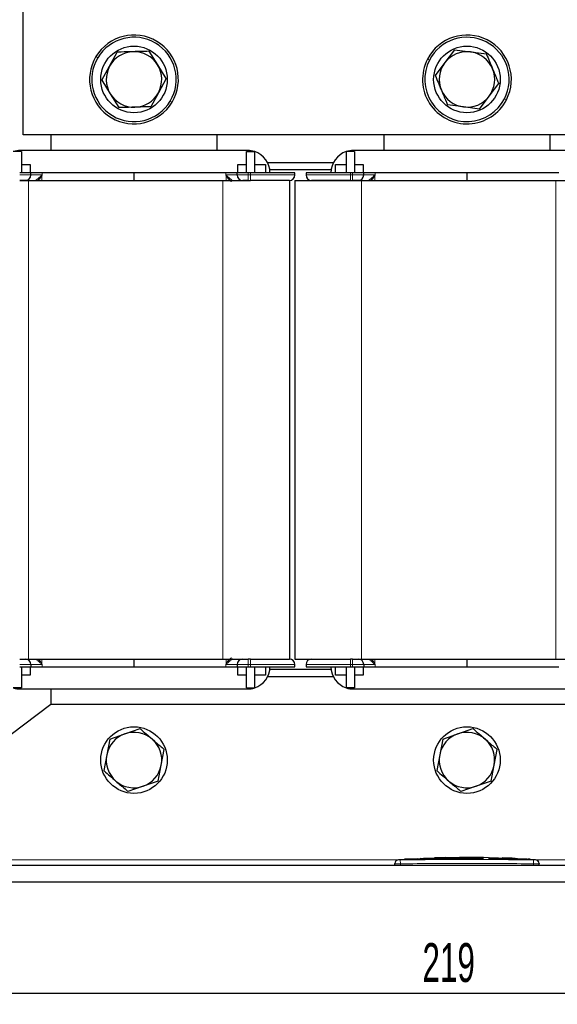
# Model space of a CAD drawing. Header units: millimetres. Extents: x 5 to 418, y 2 to 292.
# Tile 10 of 42: x 57 to 105, y 150 to 239. Entities that reach past the tile are written whole.
import ezdxf

# ---------------------------------------------------------------- set-up
doc = ezdxf.new("R2010")
doc.units = ezdxf.units.MM
doc.layers.add('SLD-0', color=7, linetype='Continuous')
doc.styles.add('SLDTEXTSTYLE0', font='TXT', dxfattribs={"width": 0.605})
doc.dimstyles.new('SLDDIMSTYLE0', dxfattribs={"dimtxt": 3.5, "dimasz": 3.302, "dimexe": 0, "dimexo": 0.0625, "dimgap": 0.875, "dimtad": 1, "dimlfac": 2, "dimrnd": 1e-09, "dimzin": 12, "dimdsep": 46, "dimtxsty": 'SLDTEXTSTYLE0', "dimsah": 1, "dimcen": 0.09, "dimadec": 0, "dimazin": 3, "dimtfac": 1, "dimtofl": 0, "dimtmove": 0, "dimatfit": 3, "dimfxl": 1, "dimfrac": 2, "dimtolj": 1, "dimtzin": 12, "dimarcsym": 0})

# ---------------------------------------------------------------- blocks, each defined once
blk = doc.blocks.new('_D')
at = {"layer": 'SLD-0'}
for p, q in [((42.413, 161.306), (42.413, 150.306)), ((151.913, 161.306), (151.913, 150.306)), ((42.413, 151.306), (151.913, 151.306))]:
    blk.add_line(p, q, dxfattribs=at)
for points in [[(42.413, 151.306), (45.715, 150.798), (45.715, 151.814)], [(151.913, 151.306), (148.611, 151.814), (148.611, 150.798)]]:
    blk.add_solid(points, dxfattribs=at)
at = {"layer": 'SLD-0', "insert": (93.152, 155.818), "char_height": 3.5, "attachment_point": 1, "style": 'SLDTEXTSTYLE0'}
blk.add_mtext('219', dxfattribs=at)

msp = doc.modelspace()

# ---------------------------------------------------------------- linework, layer by layer
at = {"color": 7, "linetype": 'Continuous', "lineweight": 25}
for p, q in [((57.1625, 228.606), (57.1625, 243.106)), ((64.9663, 234.8003), (65.6558, 236.0683)), ((69.295, 234.9109), (68.5416, 236.142)), ((96.0467, 236.2683), (95.1728, 235.1196)), ((96.0467, 236.2683), (97.4785, 236.0859)), ((97.4785, 236.0859), (98.9103, 235.9036)), ((95.1728, 235.1196), (94.2989, 233.9708)), ((64.2767, 233.5323), (64.9663, 234.8003)), ((70.0484, 233.6797), (69.295, 234.9109)), ((64.2767, 233.5323), (65.0301, 232.3011)), ((70.0484, 233.6797), (69.3588, 232.4117)), ((99.1523, 232.0924), (100.0262, 233.2412)), ((69.3588, 232.4117), (68.6693, 231.1437)), ((65.0301, 232.3011), (65.7835, 231.0699)), ((98.2784, 230.9436), (99.1523, 232.0924)), ((96.8466, 231.126), (95.4148, 231.3084)), ((98.2784, 230.9436), (96.8466, 231.126)), ((137.1625, 228.606), (57.1625, 228.606)), ((59.6625, 228.606), (59.6625, 227.206)), ((74.6625, 227.206), (74.6625, 228.606)), ((89.6625, 228.606), (89.6625, 227.206)), ((104.6625, 227.206), (104.6625, 228.606)), ((57.0375, 227.106), (56.288, 227.106)), ((77.4125, 227.206), (56.9125, 227.206)), ((57.0375, 227.106), (57.0375, 225.206)), ((77.2875, 225.206), (77.2875, 227.106)), ((77.2875, 227.106), (78.037, 227.106)), ((78.0375, 227.106), (78.037, 227.106)), ((78.0375, 225.206), (78.0375, 227.106)), ((86.2875, 227.1058), (86.288, 227.106)), ((86.2875, 227.106), (86.2875, 225.206)), ((87.0375, 227.106), (86.288, 227.106)), ((107.4125, 227.206), (86.9125, 227.206)), ((87.0375, 227.106), (87.0375, 225.206)), ((57.0375, 225.956), (57.8125, 225.956)), ((57.8125, 225.956), (57.8125, 225.206)), ((76.5125, 225.956), (77.2875, 225.956)), ((76.5125, 225.206), (76.5125, 225.956)), ((78.0375, 225.956), (79.0125, 225.956)), ((79.0125, 225.956), (79.0125, 225.206)), ((85.1265, 226.106), (79.1986, 226.106)), ((84.9282, 225.456), (79.3969, 225.456)), ((85.3125, 225.956), (86.2875, 225.956)), ((85.3125, 225.206), (85.3125, 225.956)), ((87.0375, 225.956), (87.8125, 225.956)), ((87.8125, 225.956), (87.8125, 225.206)), ((57.8625, 225.206), (56.8625, 225.206)), ((56.8625, 224.506), (57.6625, 224.506)), ((57.6625, 224.506), (75.1625, 224.506)), ((57.8625, 225.006), (57.8625, 225.206)), ((58.8796, 225.206), (57.8625, 225.206)), ((58.2891, 224.506), (58.323, 224.52)), ((58.8685, 224.9992), (58.8796, 225.006)), ((67.1625, 225.206), (58.8796, 225.206)), ((67.1625, 225.206), (67.1625, 224.506)), ((75.4455, 225.206), (67.1625, 225.206)), ((75.1625, 224.506), (77.4625, 224.506)), ((76.4625, 225.206), (75.4455, 225.206)), ((75.4455, 225.006), (75.4566, 224.9992)), ((76.4625, 225.006), (76.4625, 225.206)), ((77.4625, 225.206), (76.4625, 225.206)), ((77.6625, 225.206), (77.4625, 225.206)), ((77.4625, 224.506), (77.6625, 224.506)), ((81.6625, 225.206), (77.6625, 225.206)), ((81.1625, 224.506), (81.1625, 181.406)), ((81.6625, 225.006), (81.6625, 225.206)), ((81.6625, 224.506), (81.6625, 181.406)), ((81.6625, 224.506), (86.6915, 224.506)), ((82.6625, 225.206), (82.6625, 225.006)), ((86.6625, 225.206), (82.6625, 225.206)), ((86.8625, 225.206), (86.6625, 225.206)), ((86.6625, 224.506), (86.8625, 224.506)), ((87.8625, 225.206), (86.8625, 225.206)), ((86.8625, 224.506), (87.6625, 224.506)), ((87.6625, 224.506), (105.1625, 224.506)), ((87.8625, 225.006), (87.8625, 225.206)), ((88.8796, 225.206), (87.8625, 225.206)), ((88.2891, 224.506), (88.323, 224.52)), ((88.8685, 224.9992), (88.8796, 225.006)), ((97.1625, 225.206), (88.8796, 225.206)), ((97.1625, 225.206), (97.1625, 224.506)), ((105.4455, 225.206), (97.1625, 225.206)), ((105.1625, 224.506), (107.4625, 224.506)), ((56.8625, 181.406), (57.6625, 181.406)), ((57.6625, 181.406), (75.1625, 181.406)), ((58.8796, 180.906), (58.8685, 180.9128)), ((67.1625, 181.406), (67.1625, 180.706)), ((75.1625, 181.406), (77.4625, 181.406)), ((75.4566, 180.9128), (75.4455, 180.906)), ((76.036, 181.406), (76.0021, 181.392)), ((77.6625, 181.406), (77.4625, 181.406)), ((81.6625, 181.406), (86.7075, 181.406)), ((86.8625, 181.406), (86.6625, 181.406)), ((86.8625, 181.406), (87.6625, 181.406)), ((87.6625, 181.406), (105.1625, 181.406)), ((88.8796, 180.906), (88.8685, 180.9128)), ((97.1625, 181.406), (97.1625, 180.706)), ((105.1625, 181.406), (107.4625, 181.406)), ((56.8625, 180.706), (57.8625, 180.706)), ((57.0375, 180.706), (57.0375, 178.806)), ((57.8125, 180.706), (57.8125, 179.956)), ((57.8625, 180.906), (57.8625, 180.706)), ((57.8625, 180.706), (58.8796, 180.706)), ((58.8796, 180.706), (67.1625, 180.706)), ((67.1625, 180.706), (75.4455, 180.706)), ((75.4455, 180.706), (76.4625, 180.706)), ((76.4625, 180.906), (76.4625, 180.706)), ((76.4625, 180.706), (77.4625, 180.706)), ((76.5125, 179.956), (76.5125, 180.706)), ((77.2875, 178.806), (77.2875, 180.706)), ((77.4625, 180.706), (77.6625, 180.706)), ((77.6625, 180.706), (81.6625, 180.706)), ((78.0375, 178.806), (78.0375, 180.706)), ((79.0125, 180.706), (79.0125, 179.956)), ((84.9282, 180.456), (79.3969, 180.456)), ((81.6625, 180.706), (81.6625, 180.906)), ((82.6625, 180.906), (82.6625, 180.706)), ((82.6625, 180.706), (86.6625, 180.706)), ((85.3125, 179.956), (85.3125, 180.706)), ((86.2875, 180.706), (86.2875, 178.806)), ((86.6625, 180.706), (86.8625, 180.706)), ((86.8625, 180.706), (87.8625, 180.706)), ((87.0375, 180.706), (87.0375, 178.806)), ((87.8125, 180.706), (87.8125, 179.956)), ((87.8625, 180.906), (87.8625, 180.706)), ((87.8625, 180.706), (88.8796, 180.706)), ((88.8796, 180.706), (97.1625, 180.706)), ((97.1625, 180.706), (105.4455, 180.706)), ((57.8125, 179.956), (57.0375, 179.956)), ((77.2875, 179.956), (76.5125, 179.956)), ((79.0125, 179.956), (78.0375, 179.956)), ((85.1265, 179.806), (79.1986, 179.806)), ((86.2875, 179.956), (85.3125, 179.956)), ((87.8125, 179.956), (87.0375, 179.956)), ((57.0375, 178.806), (56.288, 178.806)), ((56.9125, 178.706), (77.4125, 178.706)), ((59.6625, 178.706), (59.6625, 177.306)), ((77.2875, 178.806), (78.037, 178.806)), ((78.0375, 178.8061), (78.037, 178.806)), ((86.2875, 178.806), (86.288, 178.806)), ((87.0375, 178.806), (86.288, 178.806)), ((86.9125, 178.706), (107.4125, 178.706)), ((59.6625, 177.306), (42.4125, 164.306)), ((134.6625, 177.306), (59.6625, 177.306)), ((66.3427, 174.6677), (67.7063, 175.1411)), ((96.3427, 174.6677), (97.7063, 175.1411)), ((64.9792, 174.1944), (64.7073, 172.7769)), ((64.9792, 174.1944), (66.3427, 174.6677)), ((94.9792, 174.1944), (94.7073, 172.7769)), ((94.9792, 174.1944), (96.3427, 174.6677)), ((69.6178, 171.8351), (69.8897, 173.2526)), ((99.6178, 171.8351), (99.8897, 173.2526)), ((64.7073, 172.7769), (64.4354, 171.3593)), ((94.7073, 172.7769), (94.4354, 171.3593)), ((69.3459, 170.4176), (69.6178, 171.8351)), ((99.3459, 170.4176), (99.6178, 171.8351)), ((69.3459, 170.4176), (67.9824, 169.9442)), ((99.3459, 170.4176), (97.9824, 169.9442)), ((67.9824, 169.9442), (66.6188, 169.4709)), ((97.9824, 169.9442), (96.6188, 169.4709)), ((91.5677, 163.3596), (90.9924, 163.3266)), ((92.7072, 163.411), (91.5395, 163.3711)), ((91.6074, 163.3502), (92.7064, 163.3862)), ((92.7064, 163.3762), (91.6074, 163.3401)), ((91.6074, 163.3502), (91.6074, 163.3401)), ((92.7064, 163.4378), (93.9169, 163.4192)), ((92.7064, 163.3862), (92.7064, 163.3762)), ((93.9169, 163.4092), (92.9468, 163.4241)), ((94.2423, 163.4634), (93.2492, 163.4295)), ((93.9169, 163.4192), (98.6674, 163.4503)), ((98.6674, 163.4403), (93.9169, 163.4092)), ((93.9169, 163.4192), (93.9169, 163.4092)), ((95.2701, 163.5313), (94.2369, 163.4967)), ((96.5156, 163.5411), (95.2713, 163.4986)), ((96.5156, 163.5594), (99.1048, 163.5369)), ((96.5156, 163.5335), (96.5156, 163.5594)), ((97.5916, 163.5401), (96.5156, 163.5494)), ((98.6674, 163.5224), (96.5156, 163.5335)), ((98.6674, 163.4503), (98.6674, 163.4403)), ((99.1048, 163.5369), (99.1048, 163.5078)), ((99.1048, 163.4445), (101.9433, 163.3761)), ((99.1048, 163.4445), (99.1048, 163.4345)), ((101.9433, 163.3661), (99.1048, 163.4345)), ((102.5893, 163.3744), (99.1641, 163.4967)), ((100.3242, 163.4966), (100.3242, 163.4774)), ((101.1947, 163.4578), (100.3242, 163.4966)), ((100.3242, 163.4866), (101.1947, 163.4478)), ((100.3242, 163.4774), (101.1947, 163.4428)), ((101.5135, 163.4269), (101.5135, 163.4369)), ((102.4712, 163.3786), (102.3784, 163.3847)), ((102.7266, 163.3615), (102.7266, 163.3515)), ((103.3327, 163.3267), (102.7362, 163.3616)), ((102.7596, 163.3616), (102.8266, 163.3569)), ((151.9125, 162.806), (42.4125, 162.806)), ((90.6625, 162.806), (90.6625, 162.9619)), ((103.6625, 162.806), (103.6625, 162.9619)), ((151.9125, 161.306), (42.4125, 161.306))]:
    msp.add_line(p, q, dxfattribs=at)
at = {"color": 7, "linetype": 'Continuous', "lineweight": 18}
for p, q in [((63.9016, 235.557), (63.73, 235.6597)), ((93.7823, 235.3421), (93.6044, 235.4334)), ((70.4235, 231.655), (70.5951, 231.5523)), ((100.5428, 231.8699), (100.7207, 231.7785)), ((56.8625, 225.006), (57.8625, 225.006)), ((57.6625, 224.506), (57.6625, 181.406)), ((58.8796, 225.006), (57.8625, 225.006)), ((58.8696, 224.506), (58.8696, 224.9978)), ((58.8796, 225.006), (58.8796, 225.206)), ((75.1625, 224.506), (75.1625, 181.406)), ((75.4455, 225.206), (75.4455, 225.006)), ((76.4625, 225.006), (75.4455, 225.006)), ((75.4555, 224.9978), (75.4555, 224.506)), ((76.4625, 225.006), (77.4625, 225.006)), ((77.4625, 225.006), (77.4625, 225.206)), ((77.4625, 224.506), (77.4625, 225.006)), ((77.6625, 225.006), (77.4625, 225.006)), ((77.6625, 225.206), (77.6625, 225.006)), ((77.6625, 225.006), (81.6625, 225.006)), ((77.6625, 225.006), (77.6625, 224.506)), ((82.6625, 225.006), (86.6625, 225.006)), ((86.6625, 225.006), (86.6625, 225.206)), ((86.6625, 224.506), (86.6625, 225.006)), ((86.8625, 225.006), (86.6625, 225.006)), ((86.8625, 225.206), (86.8625, 225.006)), ((86.8625, 225.006), (86.8625, 224.506)), ((86.8625, 225.006), (87.8625, 225.006)), ((87.6625, 224.506), (87.6625, 181.406)), ((88.8796, 225.006), (87.8625, 225.006)), ((88.8696, 224.506), (88.8696, 224.9978)), ((88.8796, 225.006), (88.8796, 225.206)), ((105.1625, 224.506), (105.1625, 181.406)), ((58.8696, 180.9142), (58.8696, 181.406)), ((75.4555, 181.406), (75.4555, 180.9142)), ((77.4625, 180.906), (77.4625, 181.406)), ((77.6625, 181.406), (77.6625, 180.906)), ((86.6625, 180.906), (86.6625, 181.406)), ((86.8625, 181.406), (86.8625, 180.906)), ((88.8696, 180.9142), (88.8696, 181.406)), ((57.8625, 180.906), (56.8625, 180.906)), ((57.8625, 180.906), (58.8796, 180.906)), ((58.8796, 180.706), (58.8796, 180.906)), ((75.4455, 180.906), (76.4625, 180.906)), ((75.4455, 180.906), (75.4455, 180.706)), ((77.4625, 180.906), (76.4625, 180.906)), ((77.4625, 180.906), (77.6625, 180.906)), ((77.4625, 180.706), (77.4625, 180.906)), ((81.6625, 180.906), (77.6625, 180.906)), ((77.6625, 180.906), (77.6625, 180.706)), ((86.6625, 180.906), (82.6625, 180.906)), ((86.6625, 180.906), (86.8625, 180.906)), ((86.6625, 180.706), (86.6625, 180.906)), ((87.8625, 180.906), (86.8625, 180.906)), ((86.8625, 180.906), (86.8625, 180.706)), ((87.8625, 180.906), (88.8796, 180.906)), ((88.8796, 180.706), (88.8796, 180.906)), ((90.8914, 163.306), (42.4125, 163.306)), ((91.1583, 163.3119), (91.1625, 162.962)), ((101.1947, 163.4578), (101.1947, 163.4478)), ((101.9433, 163.3761), (101.9433, 163.3661)), ((103.1668, 163.3119), (103.1625, 162.962)), ((151.9125, 163.306), (103.4337, 163.306)), ((91.1625, 162.806), (91.1625, 162.962)), ((103.1625, 162.806), (103.1625, 162.962))]:
    msp.add_line(p, q, dxfattribs=at)
at = {"color": 7, "linetype": 'Continuous', "lineweight": 25}
for centre in [(67.1625, 233.606), (97.1625, 233.606), (67.1625, 172.306), (97.1625, 172.306)]:
    msp.add_circle(centre, 3, dxfattribs=at)
for centre, radius, start, end in [((67.1625, 233.606), 4, 329.107937, 149.107937), ((67.1625, 233.606), 3.8, 329.107937, 149.107937), ((97.1625, 233.606), 4, 332.815306, 152.815306), ((97.1625, 233.606), 3.8, 332.815306, 152.815306), ((67.1625, 233.606), 2.5, 91.463432, 151.463432), ((67.1625, 233.606), 2.5, 31.463432, 91.463432), ((97.1625, 233.606), 2.5, 82.740419, 142.740419), ((97.1625, 233.606), 2.5, 22.740419, 82.740419), ((67.1625, 233.606), 4, 149.107937, 329.107937), ((67.1625, 233.606), 3.8, 149.107937, 329.107937), ((97.1625, 233.606), 4, 152.815306, 332.815306), ((97.1625, 233.606), 3.8, 152.815306, 332.815306), ((97.1625, 233.606), 2.5, 142.740419, 202.740419), ((67.1625, 233.606), 2.5, 151.463432, 211.463432), ((67.1625, 233.606), 2.5, 331.463432, 31.463432), ((97.1625, 233.606), 2.5, 322.740419, 22.740419), ((67.1625, 233.606), 2.5, 271.463432, 331.463432), ((97.1625, 233.606), 2.5, 202.740419, 262.740419), ((67.1625, 233.606), 2.5, 211.463432, 271.463432), ((97.1625, 233.606), 2.5, 262.740419, 322.740419), ((56.9125, 225.206), 2, 90, 108.194872), ((77.4125, 225.206), 2, 71.805128, 90), ((77.4125, 225.206), 2, 0, 71.790043), ((86.9125, 225.206), 2, 108.209957, 180), ((86.9125, 225.206), 2, 90, 108.194872), ((57.3625, 225.006), 0.5, 270, 0), ((76.9625, 225.006), 0.5, 180, 270), ((81.1625, 225.006), 0.5, 270, 0), ((83.1625, 225.006), 0.5, 180, 270), ((87.3625, 225.006), 0.5, 270, 0), ((57.3625, 180.906), 0.5, 0, 90), ((76.9625, 180.906), 0.5, 90, 180), ((81.1625, 180.906), 0.5, 360, 90), ((83.1625, 180.906), 0.5, 90, 180), ((87.3625, 180.906), 0.5, 0, 90), ((77.4125, 180.706), 2, 288.209957, 0), ((86.9125, 180.706), 2, 180, 251.790043), ((56.9125, 180.706), 2, 251.805128, 270), ((77.4125, 180.706), 2, 270, 288.194872), ((86.9125, 180.706), 2, 251.805128, 270), ((67.1625, 172.306), 2.5, 49.143206, 109.143206), ((97.1625, 172.306), 2.5, 49.143206, 109.143206), ((67.1625, 172.306), 2.5, 109.143206, 169.143206), ((67.1625, 172.306), 2.5, 349.143206, 49.143206), ((97.1625, 172.306), 2.5, 109.143206, 169.143206), ((97.1625, 172.306), 2.5, 349.143206, 49.143206), ((67.1625, 172.306), 2.5, 169.143206, 229.143206), ((97.1625, 172.306), 2.5, 169.143206, 229.143206), ((67.1625, 172.306), 2.5, 289.143206, 349.143206), ((97.1625, 172.306), 2.5, 289.143206, 349.143206), ((67.1625, 172.306), 2.5, 229.143206, 289.143206), ((97.1625, 172.306), 2.5, 229.143206, 289.143206), ((91.0125, 162.9776), 0.35, 93.308274, 180.001701), ((103.3125, 162.9776), 0.35, 359.998299, 86.658589)]:
    msp.add_arc(centre, radius, start, end, dxfattribs=at)
at = {"color": 7, "linetype": 'Continuous', "lineweight": 18}
for centre, start, end in [((91.0125, 162.9619), 90.990476, 179.99805), ((103.3126, 162.9619), 0.001948, 89.00996)]:
    msp.add_arc(centre, 0.35, start, end, dxfattribs=at)
at = {"color": 7, "linetype": 'Continuous', "lineweight": 25}
for points, knots in [([(67.0987, 236.1052), (66.7334, 236.0958), (66.2493, 236.0835), (65.7727, 236.0713), (65.6558, 236.0683)], [0, 0, 0, 0, 0.7546146, 1, 1, 1, 1]), ([(68.5416, 236.142), (68.5266, 236.1416), (68.0511, 236.1295), (67.5673, 236.1171), (67.0987, 236.1052)], [0, 0, 0, 0, 0.0314494, 1, 1, 1, 1]), ([(98.9103, 235.9036), (98.916, 235.8898), (99.0999, 235.451), (99.287, 235.0047), (99.4682, 234.5724)], [0, 0, 0, 0, 0.0314494, 1, 1, 1, 1]), ([(99.4682, 234.5724), (99.6095, 234.2354), (99.7967, 233.7888), (99.9809, 233.3491), (100.0262, 233.2412)], [0, 0, 0, 0, 0.75461458, 1, 1, 1, 1]), ([(94.2989, 233.9708), (94.3047, 233.957), (94.4886, 233.5182), (94.6757, 233.0719), (94.8569, 232.6396)], [0, 0, 0, 0, 0.0314494, 1, 1, 1, 1]), ([(94.8569, 232.6396), (94.9981, 232.3026), (95.1853, 231.856), (95.3696, 231.4163), (95.4148, 231.3084)], [0, 0, 0, 0, 0.7546146, 1, 1, 1, 1]), ([(67.2264, 231.1068), (66.8611, 231.0975), (66.377, 231.0851), (65.9004, 231.0729), (65.7835, 231.0699)], [0, 0, 0, 0, 0.7546146, 1, 1, 1, 1]), ([(68.6693, 231.1437), (68.6543, 231.1433), (68.1788, 231.1311), (67.695, 231.1188), (67.2264, 231.1068)], [0, 0, 0, 0, 0.03144935, 1, 1, 1, 1]), ([(57.3625, 224.506), (57.3558, 224.506), (57.3455, 224.506), (57.2832, 224.506), (57.2187, 224.506), (57.1391, 224.506), (57.0226, 224.506), (56.9254, 224.506), (56.8625, 224.506)], [0, 0, 0, 0, 0.239443, 0.3695502, 0.4999998, 0.6301073, 0.760557, 1, 1, 1, 1]), ([(57.5795, 224.506), (57.5199, 224.506), (57.3901, 224.506), (57.3722, 224.506), (57.3625, 224.506)], [0, 0, 0, 0, 0.45891003, 1, 1, 1, 1]), ([(58.8696, 224.9978), (58.8259, 224.9328), (58.7385, 224.8031), (58.6301, 224.6441), (58.5513, 224.5466), (58.5205, 224.5146), (58.5123, 224.506)], [0, 0, 0, 0, 0.36688791, 0.73336491, 0.92843761, 1, 1, 1, 1]), ([(75.9379, 224.406), (75.9279, 224.4091), (75.9076, 224.4154), (75.8505, 224.4641), (75.7857, 224.5333), (75.6954, 224.6428), (75.5865, 224.8034), (75.4992, 224.933), (75.4555, 224.9978)], [0, 0, 0, 0, 0.12271706, 0.25063482, 0.36762908, 0.5005157, 0.75011792, 1, 1, 1, 1]), ([(77.4625, 224.506), (77.3997, 224.506), (77.3026, 224.506), (77.1861, 224.506), (77.1066, 224.506), (77.0419, 224.506), (76.9796, 224.506), (76.9693, 224.506), (76.9625, 224.506)], [0, 0, 0, 0, 0.239443, 0.3695502, 0.4999998, 0.6301073, 0.760557, 1, 1, 1, 1]), ([(81.1625, 224.506), (81.1158, 224.506), (81.0439, 224.506), (80.6074, 224.506), (80.1557, 224.506), (79.595, 224.506), (78.7801, 224.506), (78.1028, 224.506), (77.6625, 224.506)], [0, 0, 0, 0, 0.2394568, 0.3683607, 0.5, 0.6316393, 0.7605432, 1, 1, 1, 1]), ([(86.6625, 224.506), (86.2223, 224.506), (85.545, 224.506), (84.7301, 224.506), (84.1694, 224.506), (83.7177, 224.506), (83.2812, 224.506), (83.2093, 224.506), (83.1625, 224.506)], [0, 0, 0, 0, 0.2394568, 0.3683607, 0.5, 0.6316393, 0.7605432, 1, 1, 1, 1]), ([(87.3625, 224.506), (87.3558, 224.506), (87.3455, 224.506), (87.2832, 224.506), (87.2187, 224.506), (87.1391, 224.506), (87.0226, 224.506), (86.9254, 224.506), (86.8625, 224.506)], [0, 0, 0, 0, 0.239443, 0.3695502, 0.4999998, 0.6301073, 0.760557, 1, 1, 1, 1]), ([(87.5795, 224.506), (87.5199, 224.506), (87.3901, 224.506), (87.3722, 224.506), (87.3625, 224.506)], [0, 0, 0, 0, 0.45891, 1, 1, 1, 1]), ([(88.8696, 224.9978), (88.8259, 224.9328), (88.7385, 224.8031), (88.6301, 224.6441), (88.5513, 224.5466), (88.5205, 224.5146), (88.5123, 224.506)], [0, 0, 0, 0, 0.36688791, 0.73336491, 0.92843761, 1, 1, 1, 1]), ([(56.8625, 181.406), (56.9254, 181.406), (57.0225, 181.406), (57.139, 181.406), (57.2185, 181.406), (57.2832, 181.406), (57.3455, 181.406), (57.3558, 181.406), (57.3625, 181.406)], [0, 0, 0, 0, 0.239443, 0.3695502, 0.4999998, 0.6301073, 0.760557, 1, 1, 1, 1]), ([(57.3625, 181.406), (57.3722, 181.406), (57.3901, 181.406), (57.5199, 181.406), (57.5795, 181.406)], [0, 0, 0, 0, 0.54108997, 1, 1, 1, 1]), ([(58.5123, 181.406), (58.5205, 181.3974), (58.5513, 181.3654), (58.6301, 181.2679), (58.7385, 181.1089), (58.8259, 180.9791), (58.8696, 180.9142)], [0, 0, 0, 0, 0.0715223, 0.2666329, 0.633111, 1, 1, 1, 1]), ([(75.4555, 180.9142), (75.4992, 180.979), (75.5865, 181.1085), (75.6954, 181.2691), (75.7857, 181.3786), (75.8505, 181.4478), (75.9076, 181.4966), (75.9279, 181.5029), (75.9379, 181.506)], [0, 0, 0, 0, 0.2498819, 0.4994839, 0.6323451, 0.7493645, 0.8772716, 1, 1, 1, 1]), ([(76.9625, 181.406), (76.9693, 181.406), (76.9796, 181.406), (77.0419, 181.406), (77.1064, 181.406), (77.186, 181.406), (77.3025, 181.406), (77.3997, 181.406), (77.4625, 181.406)], [0, 0, 0, 0, 0.239443, 0.3695502, 0.4999998, 0.6301073, 0.760557, 1, 1, 1, 1]), ([(77.6625, 181.406), (78.1028, 181.406), (78.7801, 181.406), (79.595, 181.406), (80.1557, 181.406), (80.6074, 181.406), (81.0439, 181.406), (81.1158, 181.406), (81.1625, 181.406)], [0, 0, 0, 0, 0.2394568, 0.3683607, 0.5, 0.6316393, 0.7605432, 1, 1, 1, 1]), ([(83.1625, 181.406), (83.2093, 181.406), (83.2812, 181.406), (83.7177, 181.406), (84.1694, 181.406), (84.7301, 181.406), (85.545, 181.406), (86.2223, 181.406), (86.6625, 181.406)], [0, 0, 0, 0, 0.2394568, 0.3683607, 0.5, 0.6316393, 0.7605432, 1, 1, 1, 1]), ([(86.8625, 181.406), (86.9254, 181.406), (87.0225, 181.406), (87.139, 181.406), (87.2185, 181.406), (87.2832, 181.406), (87.3455, 181.406), (87.3558, 181.406), (87.3625, 181.406)], [0, 0, 0, 0, 0.239443, 0.3695502, 0.4999998, 0.6301073, 0.760557, 1, 1, 1, 1]), ([(87.3625, 181.406), (87.3722, 181.406), (87.3901, 181.406), (87.5199, 181.406), (87.5795, 181.406)], [0, 0, 0, 0, 0.54109, 1, 1, 1, 1]), ([(88.5123, 181.406), (88.5205, 181.3974), (88.5513, 181.3654), (88.6301, 181.2679), (88.7385, 181.1089), (88.8259, 180.9791), (88.8696, 180.9142)], [0, 0, 0, 0, 0.0715223, 0.2666329, 0.633111, 1, 1, 1, 1]), ([(67.7063, 175.1411), (67.7176, 175.1313), (68.0774, 174.8201), (68.4435, 174.5035), (68.798, 174.1969)], [0, 0, 0, 0, 0.03144935, 1, 1, 1, 1]), ([(97.7063, 175.1411), (97.7176, 175.1313), (98.0774, 174.8201), (98.4435, 174.5035), (98.798, 174.1969)], [0, 0, 0, 0, 0.0314494, 1, 1, 1, 1]), ([(68.798, 174.1969), (69.0744, 173.9578), (69.4406, 173.641), (69.8012, 173.3292), (69.8897, 173.2526)], [0, 0, 0, 0, 0.7546146, 1, 1, 1, 1]), ([(98.798, 174.1969), (99.0744, 173.9578), (99.4406, 173.641), (99.8012, 173.3292), (99.8897, 173.2526)], [0, 0, 0, 0, 0.7546146, 1, 1, 1, 1]), ([(64.4354, 171.3593), (64.4467, 171.3495), (64.8066, 171.0383), (65.1726, 170.7217), (65.5271, 170.4151)], [0, 0, 0, 0, 0.0314494, 1, 1, 1, 1]), ([(94.4354, 171.3593), (94.4467, 171.3495), (94.8066, 171.0383), (95.1726, 170.7217), (95.5271, 170.4151)], [0, 0, 0, 0, 0.03144935, 1, 1, 1, 1]), ([(65.5271, 170.4151), (65.8035, 170.1761), (66.1698, 169.8593), (66.5303, 169.5474), (66.6188, 169.4709)], [0, 0, 0, 0, 0.75461458, 1, 1, 1, 1]), ([(95.5271, 170.4151), (95.8035, 170.1761), (96.1698, 169.8593), (96.5303, 169.5474), (96.6188, 169.4709)], [0, 0, 0, 0, 0.75461458, 1, 1, 1, 1]), ([(101.5114, 163.4376), (101.5037, 163.4387), (101.4885, 163.4408), (101.423, 163.4454), (101.3344, 163.4507), (101.253, 163.455), (101.206, 163.4573), (101.1947, 163.4578)], [0, 0, 0, 0, 0.2313819, 0.4629549, 0.6947611, 0.9267656, 1, 1, 1, 1]), ([(101.1947, 163.4478), (101.2306, 163.446), (101.3023, 163.4424), (101.3981, 163.4369), (101.4695, 163.4322), (101.5099, 163.4286), (101.5095, 163.4274), (101.5094, 163.4269)], [0, 0, 0, 0, 0.2150885, 0.4301767, 0.6452498, 0.8601715, 1, 1, 1, 1]), ([(101.1947, 163.4428), (101.2305, 163.4414), (101.3022, 163.4385), (101.3979, 163.4359), (101.4693, 163.4349), (101.5097, 163.4352), (101.5095, 163.4365), (101.5094, 163.4369)], [0, 0, 0, 0, 0.214789, 0.4295851, 0.6442207, 0.8587328, 1, 1, 1, 1]), ([(101.9433, 163.3761), (102.0385, 163.3734), (102.2289, 163.3681), (102.4813, 163.364), (102.6452, 163.3618), (102.7061, 163.3616), (102.7266, 163.3615)], [0, 0, 0, 0, 0.2851253, 0.5702516, 0.8553553, 1, 1, 1, 1]), ([(102.7266, 163.3515), (102.6819, 163.3518), (102.5925, 163.3523), (102.3618, 163.3559), (102.1344, 163.3604), (101.9915, 163.3646), (101.9433, 163.3661)], [0, 0, 0, 0, 0.285052, 0.570102, 0.8551915, 1, 1, 1, 1]), ([(102.7266, 163.3615), (102.7769, 163.3613), (102.8776, 163.3609), (102.8494, 163.366), (102.7237, 163.3744), (102.663, 163.3785)], [0, 0, 0, 0, 0.34078214, 0.68156869, 1, 1, 1, 1]), ([(102.8374, 163.3537), (102.8423, 163.3529), (102.8592, 163.3504), (102.7816, 163.351), (102.7266, 163.3515)], [0, 0, 0, 0, 0.2906379, 1, 1, 1, 1]), ([(90.6625, 162.9619), (90.6625, 162.9678), (90.6625, 162.9771), (90.6625, 162.9761), (90.6625, 162.9757)], [0, 0, 0, 0, 0.6377907, 1, 1, 1, 1]), ([(103.6625, 162.9757), (103.6625, 162.9762), (103.6625, 162.9775), (103.6625, 162.9683), (103.6625, 162.9619)], [0, 0, 0, 0, 0.318777, 1, 1, 1, 1])]:
    msp.add_open_spline(points, degree=3, knots=knots, dxfattribs=at)
at = {"color": 7, "linetype": 'Continuous', "lineweight": 18}
for points, knots in [([(58.323, 224.52), (58.341, 224.5314), (58.3766, 224.5541), (58.4524, 224.6142), (58.5599, 224.7069), (58.6984, 224.8412), (58.8118, 224.9465), (58.8685, 224.9992)], [0, 0, 0, 0, 0.140924, 0.2782573, 0.4271294, 0.7134789, 1, 1, 1, 1]), ([(75.4566, 224.9992), (75.5133, 224.9465), (75.6267, 224.8412), (75.7652, 224.7069), (75.8727, 224.6142), (75.9485, 224.5541), (75.9841, 224.5314), (76.0021, 224.52)], [0, 0, 0, 0, 0.2865252, 0.572879, 0.7217243, 0.8590884, 1, 1, 1, 1]), ([(88.323, 224.52), (88.341, 224.5314), (88.3766, 224.5541), (88.4524, 224.6142), (88.5599, 224.7069), (88.6984, 224.8412), (88.8118, 224.9465), (88.8685, 224.9992)], [0, 0, 0, 0, 0.14092403, 0.27825727, 0.42712937, 0.71347893, 1, 1, 1, 1]), ([(58.8685, 180.9128), (58.8118, 180.9655), (58.6984, 181.0708), (58.5599, 181.2051), (58.4524, 181.2977), (58.3766, 181.3579), (58.341, 181.3805), (58.323, 181.392)], [0, 0, 0, 0, 0.2865252, 0.572879, 0.7217243, 0.8590884, 1, 1, 1, 1]), ([(76.0021, 181.392), (75.9841, 181.3805), (75.9485, 181.3579), (75.8727, 181.2977), (75.7652, 181.2051), (75.6267, 181.0708), (75.5133, 180.9655), (75.4566, 180.9128)], [0, 0, 0, 0, 0.140924, 0.2782573, 0.4271294, 0.7134789, 1, 1, 1, 1]), ([(88.8685, 180.9128), (88.8118, 180.9655), (88.6984, 181.0708), (88.5599, 181.2051), (88.4524, 181.2977), (88.3766, 181.3579), (88.341, 181.3805), (88.323, 181.392)], [0, 0, 0, 0, 0.2865252, 0.572879, 0.7217243, 0.8590884, 1, 1, 1, 1]), ([(90.9923, 163.3254), (90.9912, 163.3264), (90.9892, 163.3283), (91.0008, 163.3172), (91.0065, 163.3119)], [0, 0, 0, 0, 0.5163761, 1, 1, 1, 1]), ([(91.0065, 163.3119), (91.0073, 163.3117), (91.0095, 163.3115), (91.028, 163.3112), (91.0623, 163.3112), (91.1075, 163.3114), (91.1414, 163.3117), (91.1583, 163.3119)], [0, 0, 0, 0, 0.1406569, 0.3555039, 0.5710329, 0.7861716, 1, 1, 1, 1]), ([(91.1583, 163.3119), (93.1599, 163.3297), (97.1627, 163.3652), (101.1655, 163.3297), (103.1668, 163.3119)], [0, 0, 0, 0, 0.5000392, 1, 1, 1, 1]), ([(103.1668, 163.3119), (103.1779, 163.3118), (103.2059, 163.3115), (103.2483, 163.3112), (103.2866, 163.3112), (103.313, 163.3114), (103.3167, 163.3117), (103.3186, 163.3119)], [0, 0, 0, 0, 0.140567, 0.3553278, 0.5708439, 0.7860438, 1, 1, 1, 1]), ([(103.3186, 163.3119), (103.325, 163.3179), (103.3345, 163.3269), (103.3331, 163.3256), (103.3326, 163.3251)], [0, 0, 0, 0, 0.6810339, 1, 1, 1, 1]), ([(91.1625, 162.962), (91.1063, 162.9618), (90.9939, 162.9614), (90.8441, 162.9613), (90.731, 162.9613), (90.6711, 162.9615), (90.665, 162.9618), (90.6625, 162.9619)], [0, 0, 0, 0, 0.21467234, 0.42935197, 0.64402608, 0.85869542, 1, 1, 1, 1]), ([(103.1625, 162.962), (101.1627, 162.9813), (97.1627, 163.0199), (93.1627, 162.9813), (91.1625, 162.962)], [0, 0, 0, 0, 0.499961, 1, 1, 1, 1]), ([(103.6625, 162.9619), (103.657, 162.9618), (103.646, 162.9614), (103.5598, 162.9612), (103.4329, 162.9613), (103.2923, 162.9615), (103.1994, 162.9618), (103.1625, 162.962)], [0, 0, 0, 0, 0.21467278, 0.42935247, 0.64402667, 0.85869576, 1, 1, 1, 1])]:
    msp.add_open_spline(points, degree=3, knots=knots, dxfattribs=at)

# ---------------------------------------------------------------- dimensions: what is measured, and where the dimension line sits
at = {"layer": 'SLD-0'}
dim = msp.add_linear_dim(base=(151.9125, 151.306), p1=(42.4125, 161.306), p2=(151.9125, 161.306), dimstyle='SLDDIMSTYLE0', dxfattribs=at)
dim.commit()
dim.dimension.update_dxf_attribs({"geometry": '_D', "text_midpoint": (97.1625, 151.306), "dimtype": 160})

doc.saveas('drawing.dxf')
